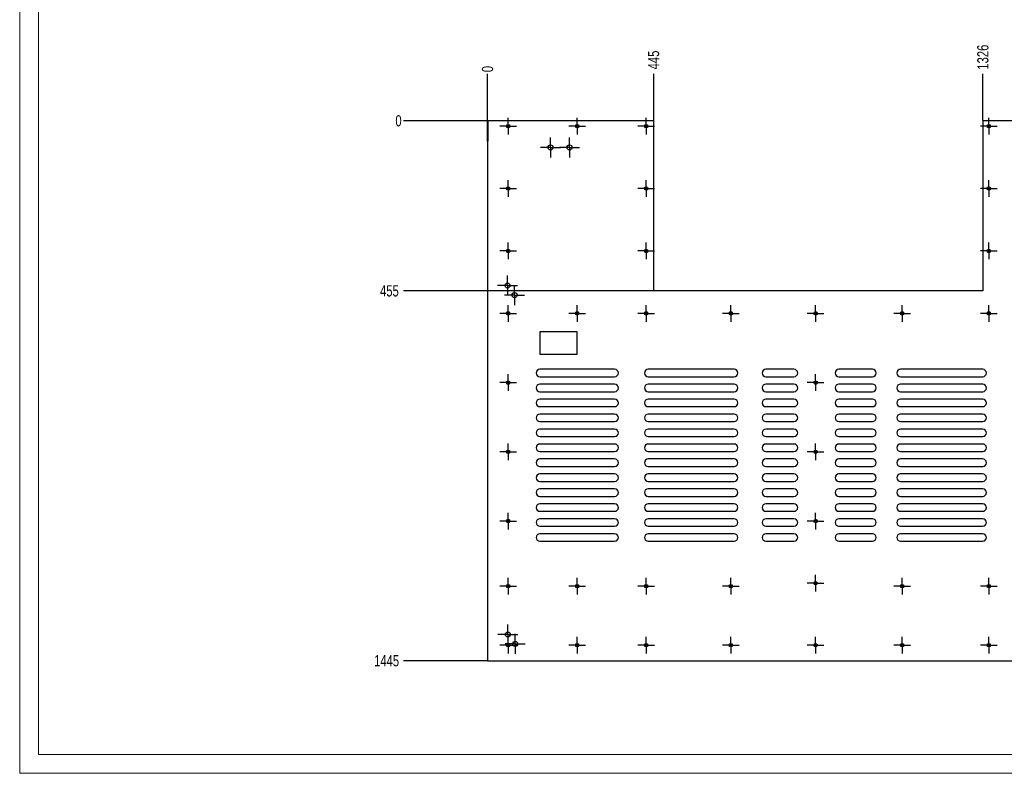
# Model space of a CAD drawing. Header units: millimetres. Extents: x 0 to 841, y 0 to 594.
# Tile 1 of 21: x 0 to 264, y 0 to 202. Entities that reach past the tile are written whole.
import ezdxf

# ---------------------------------------------------------------- set-up
doc = ezdxf.new("R2010")
doc.units = ezdxf.units.MM
doc.header["$PDSIZE"] = -1
doc.linetypes.add('CENTERX2', pattern=[20.32, 12.7, -2.54, 2.54, -2.54])
doc.layers.add('COTES', color=1, linetype='Continuous')
doc.layers.add('TRAIT-MIXTES', color=3, linetype='CENTERX2')
doc.layers.add('TRAIT-FORT', color=4, linetype='Continuous', lineweight=25)
doc.styles.add('SLDTEXTSTYLE0', font='TXT', dxfattribs={"width": 0.75})
doc.dimstyles.new('SLDDIMSTYLE0', dxfattribs={"dimtxt": 3, "dimasz": 0.333333, "dimexe": 0, "dimexo": 0.0625, "dimgap": 0.75, "dimtad": 0, "dimtih": 1, "dimtoh": 1, "dimdec": 0, "dimlfac": 10, "dimrnd": 1e-09, "dimdsep": 46, "dimtxsty": 'SLDTEXTSTYLE0', "dimblk1": 'ORIGIN', "dimblk2": 'ORIGIN', "dimsah": 1, "dimcen": 0.09, "dimadec": 0, "dimazin": 2, "dimtfac": 1, "dimtdec": 0, "dimtofl": 0, "dimtmove": 0, "dimatfit": 3, "dimldrblk": 'ORIGIN', "dimfxl": 1, "dimfrac": 2, "dimtolj": 1, "dimtzin": 12, "dimarcsym": 0})
doc.dimstyles.new('SLDDIMSTYLE1', dxfattribs={"dimtxt": 3, "dimasz": 2, "dimexe": 0, "dimexo": 0.0625, "dimgap": 0.75, "dimtad": 0, "dimtih": 1, "dimtoh": 1, "dimdec": 0, "dimlfac": 10, "dimrnd": 1e-09, "dimzin": 12, "dimdsep": 46, "dimtxsty": 'SLDTEXTSTYLE0', "dimsah": 1, "dimcen": 0.09, "dimadec": 0, "dimazin": 3, "dimtfac": 1, "dimtdec": 0, "dimtofl": 0, "dimtmove": 0, "dimatfit": 3, "dimfxl": 1, "dimfrac": 2, "dimtolj": 1, "dimtzin": 12, "dimarcsym": 0})

# ---------------------------------------------------------------- blocks, each defined once
blk = doc.blocks.new('_D_86')
at = {"layer": 'COTES', "color": 0, "lineweight": -2, "transparency": 16777216}
blk.add_line((125.22, 169.14), (125.22, 187.07), dxfattribs=at)
at = {"layer": 'Defpoints', "color": 0, "transparency": 16777216}
for p in [(125.22, 187.07), (125.22, 169.08), (125.22, 169.08)]:
    blk.add_point(p, dxfattribs=at)
at = {"layer": 'COTES', "color": 0, "transparency": 16777216, "insert": (125.22, 188.38), "char_height": 3, "attachment_point": 5, "rotation": 90, "style": 'SLDTEXTSTYLE0'}
blk.add_mtext('\\A1;0', dxfattribs=at)
blk = doc.blocks.new('_Origin')
at = {"color": 0, "linetype": 'ByBlock', "lineweight": -2}
blk.add_line((0, 0), (-1, 0), dxfattribs=at)
blk.add_circle((0, 0), 0.5, dxfattribs=at)
blk = doc.blocks.new('_D_87')
at = {"layer": 'COTES', "color": 0, "lineweight": -2, "transparency": 16777216}
blk.add_line((169.67, 174.59), (169.67, 187.07), dxfattribs=at)
at = {"layer": 'Defpoints', "color": 0, "transparency": 16777216}
for p in [(169.67, 187.07), (169.67, 174.53), (125.22, 169.08)]:
    blk.add_point(p, dxfattribs=at)
at = {"layer": 'COTES', "color": 0, "transparency": 16777216, "insert": (169.67, 190.82), "char_height": 3, "attachment_point": 5, "rotation": 90, "style": 'SLDTEXTSTYLE0'}
blk.add_mtext('\\A1;445', dxfattribs=at)
blk = doc.blocks.new('_D_88')
at = {"layer": 'COTES', "color": 0, "lineweight": -2, "transparency": 16777216}
blk.add_line((257.77, 174.59), (257.77, 187.07), dxfattribs=at)
at = {"layer": 'Defpoints', "color": 0, "transparency": 16777216}
for p in [(257.77, 187.07), (257.77, 174.53), (125.22, 169.08)]:
    blk.add_point(p, dxfattribs=at)
at = {"layer": 'COTES', "color": 0, "transparency": 16777216, "insert": (257.77, 191.57), "char_height": 3, "attachment_point": 5, "rotation": 90, "style": 'SLDTEXTSTYLE0'}
blk.add_mtext('\\A1;1326', dxfattribs=at)
blk = doc.blocks.new('_D_89')
at = {"layer": 'COTES', "color": 0, "lineweight": -2, "transparency": 16777216}
blk.add_line((310.22, 169.14), (310.22, 187.07), dxfattribs=at)
at = {"layer": 'Defpoints', "color": 0, "transparency": 16777216}
for p in [(310.22, 187.07), (125.22, 169.08), (310.22, 169.08)]:
    blk.add_point(p, dxfattribs=at)
at = {"layer": 'COTES', "color": 0, "transparency": 16777216, "insert": (310.22, 191.38), "char_height": 3, "attachment_point": 5, "rotation": 90, "style": 'SLDTEXTSTYLE0'}
blk.add_mtext('\\A1;1850', dxfattribs=at)
blk = doc.blocks.new('_D_90')
at = {"layer": 'COTES', "color": 0, "lineweight": -2, "transparency": 16777216}
blk.add_line((125.2, 174.53), (102.69, 174.53), dxfattribs=at)
at = {"layer": 'Defpoints', "color": 0, "transparency": 16777216}
for p in [(102.69, 174.53), (125.27, 174.53), (125.27, 174.53)]:
    blk.add_point(p, dxfattribs=at)
at = {"layer": 'COTES', "color": 0, "transparency": 16777216, "insert": (101.38, 174.53), "char_height": 3, "attachment_point": 5, "style": 'SLDTEXTSTYLE0'}
blk.add_mtext('\\A1;0', dxfattribs=at)
blk = doc.blocks.new('_D_91')
at = {"layer": 'COTES', "color": 0, "lineweight": -2, "transparency": 16777216}
blk.add_line((169.6, 129.03), (102.69, 129.03), dxfattribs=at)
at = {"layer": 'Defpoints', "color": 0, "transparency": 16777216}
for p in [(125.27, 174.53), (102.69, 129.03), (169.67, 129.03)]:
    blk.add_point(p, dxfattribs=at)
at = {"layer": 'COTES', "color": 0, "transparency": 16777216, "insert": (98.94, 129.03), "char_height": 3, "attachment_point": 5, "style": 'SLDTEXTSTYLE0'}
blk.add_mtext('\\A1;455', dxfattribs=at)
blk = doc.blocks.new('_D_92')
at = {"layer": 'COTES', "color": 0, "lineweight": -2, "transparency": 16777216}
blk.add_line((125.15, 30.08), (102.69, 30.08), dxfattribs=at)
at = {"layer": 'Defpoints', "color": 0, "transparency": 16777216}
for p in [(125.27, 174.53), (102.69, 30.08), (125.22, 30.08)]:
    blk.add_point(p, dxfattribs=at)
at = {"layer": 'COTES', "color": 0, "transparency": 16777216, "insert": (98.19, 30.08), "char_height": 3, "attachment_point": 5, "style": 'SLDTEXTSTYLE0'}
blk.add_mtext('\\A1;1445', dxfattribs=at)
blk = doc.blocks.new('SW_CENTERMARKSYMBOL_325')
at = {"layer": 'TRAIT-MIXTES', "color": 0}
for p, q in [((0, 2), (0, 2.675)), ((-2, 0), (-2.675, 0)), ((0, 0), (-2, 0)), ((0, 0), (0, 2)), ((0, 0), (0, -2)), ((0, 0), (2, 0)), ((2, 0), (2.675, 0)), ((0, -2), (0, -2.675))]:
    blk.add_line(p, q, dxfattribs=at)
blk = doc.blocks.new('SW_CENTERMARKSYMBOL_326')
at = {"layer": 'TRAIT-MIXTES', "color": 0}
for p, q in [((0, 2), (0, 2.675)), ((-2, 0), (-2.675, 0)), ((0, 0), (-2, 0)), ((0, 0), (0, 2)), ((0, 0), (0, -2)), ((0, 0), (2, 0)), ((2, 0), (2.675, 0)), ((0, -2), (0, -2.675))]:
    blk.add_line(p, q, dxfattribs=at)
blk = doc.blocks.new('SW_CENTERMARKSYMBOL_328')
at = {"layer": 'TRAIT-MIXTES', "color": 0}
for p, q in [((0, 2), (0, 2.675)), ((-2, 0), (-2.675, 0)), ((0, 0), (-2, 0)), ((0, 0), (0, 2)), ((0, 0), (0, -2)), ((0, 0), (2, 0)), ((2, 0), (2.675, 0)), ((0, -2), (0, -2.675))]:
    blk.add_line(p, q, dxfattribs=at)
blk = doc.blocks.new('SW_CENTERMARKSYMBOL_329')
at = {"layer": 'TRAIT-MIXTES', "color": 0}
for p, q in [((0, 2), (0, 2.675)), ((-2, 0), (-2.675, 0)), ((0, 0), (-2, 0)), ((0, 0), (0, 2)), ((0, 0), (0, -2)), ((0, 0), (2, 0)), ((2, 0), (2.675, 0)), ((0, -2), (0, -2.675))]:
    blk.add_line(p, q, dxfattribs=at)
blk = doc.blocks.new('SW_CENTERMARKSYMBOL_337')
at = {"layer": 'TRAIT-MIXTES', "color": 0}
for p, q in [((0, 2), (0, 2.675)), ((-2, 0), (-2.675, 0)), ((0, 0), (-2, 0)), ((0, 0), (0, 2)), ((0, 0), (0, -2)), ((0, 0), (2, 0)), ((2, 0), (2.675, 0)), ((0, -2), (0, -2.675))]:
    blk.add_line(p, q, dxfattribs=at)
blk = doc.blocks.new('SW_CENTERMARKSYMBOL_338')
at = {"layer": 'TRAIT-MIXTES', "color": 0}
for p, q in [((0, 2), (0, 2.675)), ((-2, 0), (-2.675, 0)), ((0, 0), (-2, 0)), ((0, 0), (0, 2)), ((0, 0), (0, -2)), ((0, 0), (2, 0)), ((2, 0), (2.675, 0)), ((0, -2), (0, -2.675))]:
    blk.add_line(p, q, dxfattribs=at)
blk = doc.blocks.new('SW_CENTERMARKSYMBOL_339')
at = {"layer": 'TRAIT-MIXTES', "color": 0}
for p, q in [((-2, 0), (-2.225, 0)), ((0, 0), (-2, 0)), ((0, 2), (0, 2.225)), ((0, 0), (0, 2)), ((0, 0), (0, -2)), ((0, 0), (2, 0)), ((2, 0), (2.225, 0)), ((0, -2), (0, -2.225))]:
    blk.add_line(p, q, dxfattribs=at)
blk = doc.blocks.new('SW_CENTERMARKSYMBOL_340')
at = {"layer": 'TRAIT-MIXTES', "color": 0}
for p, q in [((-2, 0), (-2.225, 0)), ((0, 0), (-2, 0)), ((0, 2), (0, 2.225)), ((0, 0), (0, 2)), ((0, 0), (0, -2)), ((0, 0), (2, 0)), ((2, 0), (2.225, 0)), ((0, -2), (0, -2.225))]:
    blk.add_line(p, q, dxfattribs=at)
blk = doc.blocks.new('SW_CENTERMARKSYMBOL_341')
at = {"layer": 'TRAIT-MIXTES', "color": 0}
for p, q in [((-2, 0), (-2.225, 0)), ((0, 0), (-2, 0)), ((0, 2), (0, 2.225)), ((0, 0), (0, 2)), ((0, 0), (0, -2)), ((0, 0), (2, 0)), ((2, 0), (2.225, 0)), ((0, -2), (0, -2.225))]:
    blk.add_line(p, q, dxfattribs=at)
blk = doc.blocks.new('SW_CENTERMARKSYMBOL_342')
at = {"layer": 'TRAIT-MIXTES', "color": 0}
for p, q in [((-2, 0), (-2.225, 0)), ((0, 0), (-2, 0)), ((0, 2), (0, 2.225)), ((0, 0), (0, 2)), ((0, 0), (0, -2)), ((0, 0), (2, 0)), ((2, 0), (2.225, 0)), ((0, -2), (0, -2.225))]:
    blk.add_line(p, q, dxfattribs=at)
blk = doc.blocks.new('SW_CENTERMARKSYMBOL_343')
at = {"layer": 'TRAIT-MIXTES', "color": 0}
for p, q in [((-2, 0), (-2.225, 0)), ((0, 0), (-2, 0)), ((0, 2), (0, 2.225)), ((0, 0), (0, 2)), ((0, 0), (0, -2)), ((0, 0), (2, 0)), ((2, 0), (2.225, 0)), ((0, -2), (0, -2.225))]:
    blk.add_line(p, q, dxfattribs=at)
blk = doc.blocks.new('SW_CENTERMARKSYMBOL_344')
at = {"layer": 'TRAIT-MIXTES', "color": 0}
for p, q in [((-2, 0), (-2.225, 0)), ((0, 0), (-2, 0)), ((0, 2), (0, 2.225)), ((0, 0), (0, 2)), ((0, 0), (0, -2)), ((0, 0), (2, 0)), ((2, 0), (2.225, 0)), ((0, -2), (0, -2.225))]:
    blk.add_line(p, q, dxfattribs=at)
blk = doc.blocks.new('SW_CENTERMARKSYMBOL_345')
at = {"layer": 'TRAIT-MIXTES', "color": 0}
for p, q in [((-2, 0), (-2.225, 0)), ((0, 0), (-2, 0)), ((0, 2), (0, 2.225)), ((0, 0), (0, 2)), ((0, 0), (0, -2)), ((0, 0), (2, 0)), ((2, 0), (2.225, 0)), ((0, -2), (0, -2.225))]:
    blk.add_line(p, q, dxfattribs=at)
blk = doc.blocks.new('SW_CENTERMARKSYMBOL_346')
at = {"layer": 'TRAIT-MIXTES', "color": 0}
for p, q in [((-2, 0), (-2.225, 0)), ((0, 0), (-2, 0)), ((0, 2), (0, 2.225)), ((0, 0), (0, 2)), ((0, 0), (0, -2)), ((0, 0), (2, 0)), ((2, 0), (2.225, 0)), ((0, -2), (0, -2.225))]:
    blk.add_line(p, q, dxfattribs=at)
blk = doc.blocks.new('SW_CENTERMARKSYMBOL_347')
at = {"layer": 'TRAIT-MIXTES', "color": 0}
for p, q in [((-2, 0), (-2.225, 0)), ((0, 0), (-2, 0)), ((0, 2), (0, 2.225)), ((0, 0), (0, 2)), ((0, 0), (0, -2)), ((0, 0), (2, 0)), ((2, 0), (2.225, 0)), ((0, -2), (0, -2.225))]:
    blk.add_line(p, q, dxfattribs=at)
blk = doc.blocks.new('SW_CENTERMARKSYMBOL_355')
at = {"layer": 'TRAIT-MIXTES', "color": 0}
for p, q in [((-2, 0), (-2.225, 0)), ((0, 0), (-2, 0)), ((0, 2), (0, 2.225)), ((0, 0), (0, 2)), ((0, 0), (0, -2)), ((0, 0), (2, 0)), ((2, 0), (2.225, 0)), ((0, -2), (0, -2.225))]:
    blk.add_line(p, q, dxfattribs=at)
blk = doc.blocks.new('SW_CENTERMARKSYMBOL_356')
at = {"layer": 'TRAIT-MIXTES', "color": 0}
for p, q in [((-2, 0), (-2.225, 0)), ((0, 0), (-2, 0)), ((0, 2), (0, 2.225)), ((0, 0), (0, 2)), ((0, 0), (0, -2)), ((0, 0), (2, 0)), ((2, 0), (2.225, 0)), ((0, -2), (0, -2.225))]:
    blk.add_line(p, q, dxfattribs=at)
blk = doc.blocks.new('SW_CENTERMARKSYMBOL_357')
at = {"layer": 'TRAIT-MIXTES', "color": 0}
for p, q in [((-2, 0), (-2.225, 0)), ((0, 0), (-2, 0)), ((0, 2), (0, 2.225)), ((0, 0), (0, 2)), ((0, 0), (0, -2)), ((0, 0), (2, 0)), ((2, 0), (2.225, 0)), ((0, -2), (0, -2.225))]:
    blk.add_line(p, q, dxfattribs=at)
blk = doc.blocks.new('SW_CENTERMARKSYMBOL_358')
at = {"layer": 'TRAIT-MIXTES', "color": 0}
for p, q in [((-2, 0), (-2.225, 0)), ((0, 0), (-2, 0)), ((0, 2), (0, 2.225)), ((0, 0), (0, 2)), ((0, 0), (0, -2)), ((0, 0), (2, 0)), ((2, 0), (2.225, 0)), ((0, -2), (0, -2.225))]:
    blk.add_line(p, q, dxfattribs=at)
blk = doc.blocks.new('SW_CENTERMARKSYMBOL_359')
at = {"layer": 'TRAIT-MIXTES', "color": 0}
for p, q in [((-2, 0), (-2.225, 0)), ((0, 0), (-2, 0)), ((0, 2), (0, 2.225)), ((0, 0), (0, 2)), ((0, 0), (0, -2)), ((0, 0), (2, 0)), ((2, 0), (2.225, 0)), ((0, -2), (0, -2.225))]:
    blk.add_line(p, q, dxfattribs=at)
blk = doc.blocks.new('SW_CENTERMARKSYMBOL_360')
at = {"layer": 'TRAIT-MIXTES', "color": 0}
for p, q in [((-2, 0), (-2.225, 0)), ((0, 0), (-2, 0)), ((0, 2), (0, 2.225)), ((0, 0), (0, 2)), ((0, 0), (0, -2)), ((0, 0), (2, 0)), ((2, 0), (2.225, 0)), ((0, -2), (0, -2.225))]:
    blk.add_line(p, q, dxfattribs=at)
blk = doc.blocks.new('SW_CENTERMARKSYMBOL_361')
at = {"layer": 'TRAIT-MIXTES', "color": 0}
for p, q in [((-2, 0), (-2.225, 0)), ((0, 0), (-2, 0)), ((0, 2), (0, 2.225)), ((0, 0), (0, 2)), ((0, 0), (0, -2)), ((0, 0), (2, 0)), ((2, 0), (2.225, 0)), ((0, -2), (0, -2.225))]:
    blk.add_line(p, q, dxfattribs=at)
blk = doc.blocks.new('SW_CENTERMARKSYMBOL_362')
at = {"layer": 'TRAIT-MIXTES', "color": 0}
for p, q in [((-2, 0), (-2.225, 0)), ((0, 0), (-2, 0)), ((0, 2), (0, 2.225)), ((0, 0), (0, 2)), ((0, 0), (0, -2)), ((0, 0), (2, 0)), ((2, 0), (2.225, 0)), ((0, -2), (0, -2.225))]:
    blk.add_line(p, q, dxfattribs=at)
blk = doc.blocks.new('SW_CENTERMARKSYMBOL_363')
at = {"layer": 'TRAIT-MIXTES', "color": 0}
for p, q in [((-2, 0), (-2.225, 0)), ((0, 0), (-2, 0)), ((0, 2), (0, 2.225)), ((0, 0), (0, 2)), ((0, 0), (0, -2)), ((0, 0), (2, 0)), ((2, 0), (2.225, 0)), ((0, -2), (0, -2.225))]:
    blk.add_line(p, q, dxfattribs=at)
blk = doc.blocks.new('SW_CENTERMARKSYMBOL_364')
at = {"layer": 'TRAIT-MIXTES', "color": 0}
for p, q in [((-2, 0), (-2.225, 0)), ((0, 0), (-2, 0)), ((0, 2), (0, 2.225)), ((0, 0), (0, 2)), ((0, 0), (0, -2)), ((0, 0), (2, 0)), ((2, 0), (2.225, 0)), ((0, -2), (0, -2.225))]:
    blk.add_line(p, q, dxfattribs=at)
blk = doc.blocks.new('SW_CENTERMARKSYMBOL_365')
at = {"layer": 'TRAIT-MIXTES', "color": 0}
for p, q in [((-2, 0), (-2.225, 0)), ((0, 0), (-2, 0)), ((0, 2), (0, 2.225)), ((0, 0), (0, 2)), ((0, 0), (0, -2)), ((0, 0), (2, 0)), ((2, 0), (2.225, 0)), ((0, -2), (0, -2.225))]:
    blk.add_line(p, q, dxfattribs=at)
blk = doc.blocks.new('SW_CENTERMARKSYMBOL_366')
at = {"layer": 'TRAIT-MIXTES', "color": 0}
for p, q in [((-2, 0), (-2.225, 0)), ((0, 0), (-2, 0)), ((0, 2), (0, 2.225)), ((0, 0), (0, 2)), ((0, 0), (0, -2)), ((0, 0), (2, 0)), ((2, 0), (2.225, 0)), ((0, -2), (0, -2.225))]:
    blk.add_line(p, q, dxfattribs=at)
blk = doc.blocks.new('SW_CENTERMARKSYMBOL_367')
at = {"layer": 'TRAIT-MIXTES', "color": 0}
for p, q in [((-2, 0), (-2.225, 0)), ((0, 0), (-2, 0)), ((0, 2), (0, 2.225)), ((0, 0), (0, 2)), ((0, 0), (0, -2)), ((0, 0), (2, 0)), ((2, 0), (2.225, 0)), ((0, -2), (0, -2.225))]:
    blk.add_line(p, q, dxfattribs=at)
blk = doc.blocks.new('SW_CENTERMARKSYMBOL_368')
at = {"layer": 'TRAIT-MIXTES', "color": 0}
for p, q in [((-2, 0), (-2.225, 0)), ((0, 0), (-2, 0)), ((0, 2), (0, 2.225)), ((0, 0), (0, 2)), ((0, 0), (0, -2)), ((0, 0), (2, 0)), ((2, 0), (2.225, 0)), ((0, -2), (0, -2.225))]:
    blk.add_line(p, q, dxfattribs=at)
blk = doc.blocks.new('SW_CENTERMARKSYMBOL_375')
at = {"layer": 'TRAIT-MIXTES', "color": 0}
for p, q in [((-2, 0), (-2.225, 0)), ((0, 0), (-2, 0)), ((0, 2), (0, 2.225)), ((0, 0), (0, 2)), ((0, 0), (0, -2)), ((0, 0), (2, 0)), ((2, 0), (2.225, 0)), ((0, -2), (0, -2.225))]:
    blk.add_line(p, q, dxfattribs=at)
blk = doc.blocks.new('SW_CENTERMARKSYMBOL_376')
at = {"layer": 'TRAIT-MIXTES', "color": 0}
for p, q in [((-2, 0), (-2.225, 0)), ((0, 0), (-2, 0)), ((0, 2), (0, 2.225)), ((0, 0), (0, 2)), ((0, 0), (0, -2)), ((0, 0), (2, 0)), ((2, 0), (2.225, 0)), ((0, -2), (0, -2.225))]:
    blk.add_line(p, q, dxfattribs=at)
blk = doc.blocks.new('SW_CENTERMARKSYMBOL_377')
at = {"layer": 'TRAIT-MIXTES', "color": 0}
for p, q in [((-2, 0), (-2.225, 0)), ((0, 0), (-2, 0)), ((0, 2), (0, 2.225)), ((0, 0), (0, 2)), ((0, 0), (0, -2)), ((0, 0), (2, 0)), ((2, 0), (2.225, 0)), ((0, -2), (0, -2.225))]:
    blk.add_line(p, q, dxfattribs=at)
blk = doc.blocks.new('SW_CENTERMARKSYMBOL_378')
at = {"layer": 'TRAIT-MIXTES', "color": 0}
for p, q in [((-2, 0), (-2.225, 0)), ((0, 0), (-2, 0)), ((0, 2), (0, 2.225)), ((0, 0), (0, 2)), ((0, 0), (0, -2)), ((0, 0), (2, 0)), ((2, 0), (2.225, 0)), ((0, -2), (0, -2.225))]:
    blk.add_line(p, q, dxfattribs=at)
blk = doc.blocks.new('SW_CENTERMARKSYMBOL_379')
at = {"layer": 'TRAIT-MIXTES', "color": 0}
for p, q in [((-2, 0), (-2.225, 0)), ((0, 0), (-2, 0)), ((0, 2), (0, 2.225)), ((0, 0), (0, 2)), ((0, 0), (0, -2)), ((0, 0), (2, 0)), ((2, 0), (2.225, 0)), ((0, -2), (0, -2.225))]:
    blk.add_line(p, q, dxfattribs=at)
blk = doc.blocks.new('SW_CENTERMARKSYMBOL_380')
at = {"layer": 'TRAIT-MIXTES', "color": 0}
for p, q in [((-2, 0), (-2.225, 0)), ((0, 0), (-2, 0)), ((0, 2), (0, 2.225)), ((0, 0), (0, 2)), ((0, 0), (0, -2)), ((0, 0), (2, 0)), ((2, 0), (2.225, 0)), ((0, -2), (0, -2.225))]:
    blk.add_line(p, q, dxfattribs=at)
blk = doc.blocks.new('SW_CENTERMARKSYMBOL_381')
at = {"layer": 'TRAIT-MIXTES', "color": 0}
for p, q in [((-2, 0), (-2.225, 0)), ((0, 0), (-2, 0)), ((0, 2), (0, 2.225)), ((0, 0), (0, 2)), ((0, 0), (0, -2)), ((0, 0), (2, 0)), ((2, 0), (2.225, 0)), ((0, -2), (0, -2.225))]:
    blk.add_line(p, q, dxfattribs=at)
blk = doc.blocks.new('SW_CENTERMARKSYMBOL_382')
at = {"layer": 'TRAIT-MIXTES', "color": 0}
for p, q in [((-2, 0), (-2.225, 0)), ((0, 0), (-2, 0)), ((0, 2), (0, 2.225)), ((0, 0), (0, 2)), ((0, 0), (0, -2)), ((0, 0), (2, 0)), ((2, 0), (2.225, 0)), ((0, -2), (0, -2.225))]:
    blk.add_line(p, q, dxfattribs=at)
blk = doc.blocks.new('SW_CENTERMARKSYMBOL_383')
at = {"layer": 'TRAIT-MIXTES', "color": 0}
for p, q in [((-2, 0), (-2.225, 0)), ((0, 0), (-2, 0)), ((0, 2), (0, 2.225)), ((0, 0), (0, 2)), ((0, 0), (0, -2)), ((0, 0), (2, 0)), ((2, 0), (2.225, 0)), ((0, -2), (0, -2.225))]:
    blk.add_line(p, q, dxfattribs=at)
blk = doc.blocks.new('SW_CENTERMARKSYMBOL_384')
at = {"layer": 'TRAIT-MIXTES', "color": 0}
for p, q in [((-2, 0), (-2.225, 0)), ((0, 0), (-2, 0)), ((0, 2), (0, 2.225)), ((0, 0), (0, 2)), ((0, 0), (0, -2)), ((0, 0), (2, 0)), ((2, 0), (2.225, 0)), ((0, -2), (0, -2.225))]:
    blk.add_line(p, q, dxfattribs=at)
blk = doc.blocks.new('SW_CENTERMARKSYMBOL_385')
at = {"layer": 'TRAIT-MIXTES', "color": 0}
for p, q in [((-2, 0), (-2.225, 0)), ((0, 0), (-2, 0)), ((0, 2), (0, 2.225)), ((0, 0), (0, 2)), ((0, 0), (0, -2)), ((0, 0), (2, 0)), ((2, 0), (2.225, 0)), ((0, -2), (0, -2.225))]:
    blk.add_line(p, q, dxfattribs=at)
blk = doc.blocks.new('SW_CENTERMARKSYMBOL_386')
at = {"layer": 'TRAIT-MIXTES', "color": 0}
for p, q in [((-2, 0), (-2.225, 0)), ((0, 0), (-2, 0)), ((0, 2), (0, 2.225)), ((0, 0), (0, 2)), ((0, 0), (0, -2)), ((0, 0), (2, 0)), ((2, 0), (2.225, 0)), ((0, -2), (0, -2.225))]:
    blk.add_line(p, q, dxfattribs=at)
blk = doc.blocks.new('SW_CENTERMARKSYMBOL_387')
at = {"layer": 'TRAIT-MIXTES', "color": 0}
for p, q in [((-2, 0), (-2.225, 0)), ((0, 0), (-2, 0)), ((0, 2), (0, 2.225)), ((0, 0), (0, 2)), ((0, 0), (0, -2)), ((0, 0), (2, 0)), ((2, 0), (2.225, 0)), ((0, -2), (0, -2.225))]:
    blk.add_line(p, q, dxfattribs=at)
blk = doc.blocks.new('SW_CENTERMARKSYMBOL_388')
at = {"layer": 'TRAIT-MIXTES', "color": 0}
for p, q in [((-2, 0), (-2.225, 0)), ((0, 0), (-2, 0)), ((0, 2), (0, 2.225)), ((0, 0), (0, 2)), ((0, 0), (0, -2)), ((0, 0), (2, 0)), ((2, 0), (2.225, 0)), ((0, -2), (0, -2.225))]:
    blk.add_line(p, q, dxfattribs=at)

msp = doc.modelspace()

# ---------------------------------------------------------------- linework, layer by layer
at = {"lineweight": 18}
for p, q in [((0, 594), (0, 0)), ((5, 589), (5, 5)), ((836, 5), (5, 5)), ((841, 0), (0, 0))]:
    msp.add_line(p, q, dxfattribs=at)
at = {"layer": 'TRAIT-FORT', "lineweight": 25}
for p, q in [((125.26669, 174.53125), (125.26669, 169.08125)), ((169.66669, 174.53125), (125.26669, 174.53125)), ((169.66669, 129.03125), (169.66669, 174.53125)), ((257.76669, 174.53125), (257.76669, 129.03125)), ((310.16669, 174.53125), (257.76669, 174.53125)), ((125.21669, 169.08125), (125.21669, 30.08125)), ((125.26669, 169.08125), (125.21669, 169.08125)), ((257.76669, 129.03125), (169.66669, 129.03125)), ((149.21669, 118.08125), (139.21669, 118.08125)), ((139.21669, 118.08125), (139.21669, 112.08125)), ((149.21669, 112.08125), (149.21669, 118.08125)), ((139.21669, 112.08125), (149.21669, 112.08125)), ((159.21669, 108.08125), (139.21669, 108.08125)), ((191.21669, 108.08125), (168.21669, 108.08125)), ((207.21669, 108.08125), (199.71669, 108.08125)), ((228.21669, 108.08125), (219.21669, 108.08125)), ((257.71669, 108.08125), (235.71669, 108.08125)), ((139.21669, 106.08125), (159.21669, 106.08125)), ((168.21669, 106.08125), (191.21669, 106.08125)), ((199.71669, 106.08125), (207.21669, 106.08125)), ((219.21669, 106.08125), (228.21669, 106.08125)), ((235.71669, 106.08125), (257.71669, 106.08125)), ((159.21669, 104.08125), (139.21669, 104.08125)), ((191.21669, 104.08125), (168.21669, 104.08125)), ((207.21669, 104.08125), (199.71669, 104.08125)), ((228.21669, 104.08125), (219.21669, 104.08125)), ((257.71669, 104.08125), (235.71669, 104.08125)), ((139.21669, 102.08125), (159.21669, 102.08125)), ((168.21669, 102.08125), (191.21669, 102.08125)), ((199.71669, 102.08125), (207.21669, 102.08125)), ((219.21669, 102.08125), (228.21669, 102.08125)), ((235.71669, 102.08125), (257.71669, 102.08125)), ((159.21669, 100.08125), (139.21669, 100.08125)), ((139.21669, 98.08125), (159.21669, 98.08125)), ((191.21669, 100.08125), (168.21669, 100.08125)), ((168.21669, 98.08125), (191.21669, 98.08125)), ((207.21669, 100.08125), (199.71669, 100.08125)), ((199.71669, 98.08125), (207.21669, 98.08125)), ((228.21669, 100.08125), (219.21669, 100.08125)), ((219.21669, 98.08125), (228.21669, 98.08125)), ((257.71669, 100.08125), (235.71669, 100.08125)), ((235.71669, 98.08125), (257.71669, 98.08125)), ((159.21669, 96.08125), (139.21669, 96.08125)), ((191.21669, 96.08125), (168.21669, 96.08125)), ((207.21669, 96.08125), (199.71669, 96.08125)), ((228.21669, 96.08125), (219.21669, 96.08125)), ((257.71669, 96.08125), (235.71669, 96.08125)), ((139.21669, 94.08125), (159.21669, 94.08125)), ((168.21669, 94.08125), (191.21669, 94.08125)), ((199.71669, 94.08125), (207.21669, 94.08125)), ((219.21669, 94.08125), (228.21669, 94.08125)), ((235.71669, 94.08125), (257.71669, 94.08125)), ((159.21669, 92.08125), (139.21669, 92.08125)), ((139.21669, 90.08125), (159.21669, 90.08125)), ((191.21669, 92.08125), (168.21669, 92.08125)), ((168.21669, 90.08125), (191.21669, 90.08125)), ((207.21669, 92.08125), (199.71669, 92.08125)), ((199.71669, 90.08125), (207.21669, 90.08125)), ((228.21669, 92.08125), (219.21669, 92.08125)), ((219.21669, 90.08125), (228.21669, 90.08125)), ((257.71669, 92.08125), (235.71669, 92.08125)), ((235.71669, 90.08125), (257.71669, 90.08125)), ((159.21669, 88.08125), (139.21669, 88.08125)), ((191.21669, 88.08125), (168.21669, 88.08125)), ((207.21669, 88.08125), (199.71669, 88.08125)), ((228.21669, 88.08125), (219.21669, 88.08125)), ((257.71669, 88.08125), (235.71669, 88.08125)), ((139.21669, 86.08125), (159.21669, 86.08125)), ((168.21669, 86.08125), (191.21669, 86.08125)), ((199.71669, 86.08125), (207.21669, 86.08125)), ((219.21669, 86.08125), (228.21669, 86.08125)), ((235.71669, 86.08125), (257.71669, 86.08125)), ((159.21669, 84.08125), (139.21669, 84.08125)), ((139.21669, 82.08125), (159.21669, 82.08125)), ((191.21669, 84.08125), (168.21669, 84.08125)), ((168.21669, 82.08125), (191.21669, 82.08125)), ((207.21669, 84.08125), (199.71669, 84.08125)), ((199.71669, 82.08125), (207.21669, 82.08125)), ((228.21669, 84.08125), (219.21669, 84.08125)), ((219.21669, 82.08125), (228.21669, 82.08125)), ((257.71669, 84.08125), (235.71669, 84.08125)), ((235.71669, 82.08125), (257.71669, 82.08125)), ((159.21669, 80.08125), (139.21669, 80.08125)), ((191.21669, 80.08125), (168.21669, 80.08125)), ((207.21669, 80.08125), (199.71669, 80.08125)), ((228.21669, 80.08125), (219.21669, 80.08125)), ((257.71669, 80.08125), (235.71669, 80.08125)), ((139.21669, 78.08125), (159.21669, 78.08125)), ((168.21669, 78.08125), (191.21669, 78.08125)), ((199.71669, 78.08125), (207.21669, 78.08125)), ((219.21669, 78.08125), (228.21669, 78.08125)), ((235.71669, 78.08125), (257.71669, 78.08125)), ((159.21669, 76.08125), (139.21669, 76.08125)), ((139.21669, 74.08125), (159.21669, 74.08125)), ((191.21669, 76.08125), (168.21669, 76.08125)), ((168.21669, 74.08125), (191.21669, 74.08125)), ((207.21669, 76.08125), (199.71669, 76.08125)), ((199.71669, 74.08125), (207.21669, 74.08125)), ((228.21669, 76.08125), (219.21669, 76.08125)), ((219.21669, 74.08125), (228.21669, 74.08125)), ((257.71669, 76.08125), (235.71669, 76.08125)), ((235.71669, 74.08125), (257.71669, 74.08125)), ((159.21669, 72.08125), (139.21669, 72.08125)), ((191.21669, 72.08125), (168.21669, 72.08125)), ((207.21669, 72.08125), (199.71669, 72.08125)), ((228.21669, 72.08125), (219.21669, 72.08125)), ((257.71669, 72.08125), (235.71669, 72.08125)), ((139.21669, 70.08125), (159.21669, 70.08125)), ((168.21669, 70.08125), (191.21669, 70.08125)), ((199.71669, 70.08125), (207.21669, 70.08125)), ((219.21669, 70.08125), (228.21669, 70.08125)), ((235.71669, 70.08125), (257.71669, 70.08125)), ((159.21669, 68.08125), (139.21669, 68.08125)), ((139.21669, 66.08125), (159.21669, 66.08125)), ((191.21669, 68.08125), (168.21669, 68.08125)), ((168.21669, 66.08125), (191.21669, 66.08125)), ((207.21669, 68.08125), (199.71669, 68.08125)), ((199.71669, 66.08125), (207.21669, 66.08125)), ((228.21669, 68.08125), (219.21669, 68.08125)), ((219.21669, 66.08125), (228.21669, 66.08125)), ((257.71669, 68.08125), (235.71669, 68.08125)), ((235.71669, 66.08125), (257.71669, 66.08125)), ((159.21669, 64.08125), (139.21669, 64.08125)), ((191.21669, 64.08125), (168.21669, 64.08125)), ((207.21669, 64.08125), (199.71669, 64.08125)), ((228.21669, 64.08125), (219.21669, 64.08125)), ((257.71669, 64.08125), (235.71669, 64.08125)), ((139.21669, 62.08125), (159.21669, 62.08125)), ((168.21669, 62.08125), (191.21669, 62.08125)), ((199.71669, 62.08125), (207.21669, 62.08125)), ((219.21669, 62.08125), (228.21669, 62.08125)), ((235.71669, 62.08125), (257.71669, 62.08125)), ((125.21669, 30.08125), (310.21669, 30.08125))]:
    msp.add_line(p, q, dxfattribs=at)
for centre, radius in [((130.71669, 173.13125), 0.47), ((130.71669, 173.13125), 0.225), ((149.19169, 173.13125), 0.47), ((149.19169, 173.13125), 0.225), ((167.66669, 173.13125), 0.47), ((167.66669, 173.13125), 0.225), ((259.36669, 173.13125), 0.47), ((259.36669, 173.13125), 0.225), ((142.09487, 167.4429), 0.675), ((147.17487, 167.4429), 0.675), ((130.71669, 156.43125), 0.47), ((130.71669, 156.43125), 0.225), ((167.66669, 156.43125), 0.47), ((167.66669, 156.43125), 0.225), ((259.36669, 156.43125), 0.47), ((259.36669, 156.43125), 0.225), ((130.71669, 139.73125), 0.47), ((130.71669, 139.73125), 0.225), ((167.66669, 139.73125), 0.47), ((167.66669, 139.73125), 0.225), ((259.36669, 139.73125), 0.47), ((259.36669, 139.73125), 0.225), ((130.53799, 130.48125), 0.675), ((132.44299, 127.94125), 0.675), ((130.71669, 123.03125), 0.47), ((130.71669, 123.03125), 0.225), ((149.19169, 123.03125), 0.47), ((149.19169, 123.03125), 0.225), ((167.66669, 123.03125), 0.47), ((167.66669, 123.03125), 0.225), ((190.33198, 123.03125), 0.47), ((190.33198, 123.03125), 0.225), ((212.99726, 123.03125), 0.47), ((212.99726, 123.03125), 0.225), ((236.18198, 123.03125), 0.47), ((236.18198, 123.03125), 0.225), ((259.36669, 123.03125), 0.47), ((259.36669, 123.03125), 0.225), ((130.71669, 104.51419), 0.47), ((130.71669, 104.51419), 0.225), ((212.99726, 104.51419), 0.47), ((212.99726, 104.51419), 0.225), ((130.71669, 85.99713), 0.47), ((130.71669, 85.99713), 0.225), ((212.99726, 85.99713), 0.47), ((212.99726, 85.99713), 0.225), ((130.71669, 67.48008), 0.47), ((130.71669, 67.48008), 0.225), ((212.99726, 67.48008), 0.47), ((212.99726, 67.48008), 0.225), ((130.71669, 50.06931), 0.47), ((130.71669, 50.06931), 0.225), ((149.19169, 50.06931), 0.47), ((149.19169, 50.06931), 0.225), ((167.66669, 50.06931), 0.47), ((167.66669, 50.06931), 0.225), ((190.33198, 50.06931), 0.47), ((190.33198, 50.06931), 0.225), ((212.99726, 50.88066), 0.47), ((212.99726, 50.88066), 0.225), ((236.18198, 50.06931), 0.47), ((236.18198, 50.06931), 0.225), ((259.36669, 50.06931), 0.47), ((259.36669, 50.06931), 0.225), ((130.66499, 37.13625), 0.675), ((130.71669, 34.28125), 0.47), ((130.71669, 34.28125), 0.225), ((132.56999, 34.59625), 0.675), ((149.19169, 34.28125), 0.47), ((149.19169, 34.28125), 0.225), ((167.66669, 34.28125), 0.47), ((167.66669, 34.28125), 0.225), ((190.33198, 34.28125), 0.47), ((190.33198, 34.28125), 0.225), ((212.99726, 34.28125), 0.47), ((212.99726, 34.28125), 0.225), ((236.18198, 34.28125), 0.47), ((236.18198, 34.28125), 0.225), ((259.36669, 34.28125), 0.47), ((259.36669, 34.28125), 0.225)]:
    msp.add_circle(centre, radius, dxfattribs=at)
for centre, start, end in [((139.21669, 107.08125), 90, 270), ((159.21669, 107.08125), 270, 90), ((168.21669, 107.08125), 90, 270), ((191.21669, 107.08125), 270, 90), ((199.71669, 107.08125), 90, 270), ((207.21669, 107.08125), 270, 90), ((219.21669, 107.08125), 90, 270), ((228.21669, 107.08125), 270, 90), ((235.71669, 107.08125), 90, 270), ((257.71669, 107.08125), 270, 90), ((139.21669, 103.08125), 90, 270), ((159.21669, 103.08125), 270, 90), ((168.21669, 103.08125), 90, 270), ((191.21669, 103.08125), 270, 90), ((199.71669, 103.08125), 90, 270), ((207.21669, 103.08125), 270, 90), ((219.21669, 103.08125), 90, 270), ((228.21669, 103.08125), 270, 90), ((235.71669, 103.08125), 90, 270), ((257.71669, 103.08125), 270, 90), ((139.21669, 99.08125), 90, 270), ((159.21669, 99.08125), 270, 90), ((168.21669, 99.08125), 90, 270), ((191.21669, 99.08125), 270, 90), ((199.71669, 99.08125), 90, 270), ((207.21669, 99.08125), 270, 90), ((219.21669, 99.08125), 90, 270), ((228.21669, 99.08125), 270, 90), ((235.71669, 99.08125), 90, 270), ((257.71669, 99.08125), 270, 90), ((139.21669, 95.08125), 90, 270), ((159.21669, 95.08125), 270, 90), ((168.21669, 95.08125), 90, 270), ((191.21669, 95.08125), 270, 90), ((199.71669, 95.08125), 90, 270), ((207.21669, 95.08125), 270, 90), ((219.21669, 95.08125), 90, 270), ((228.21669, 95.08125), 270, 90), ((235.71669, 95.08125), 90, 270), ((257.71669, 95.08125), 270, 90), ((139.21669, 91.08125), 90, 270), ((159.21669, 91.08125), 270, 90), ((168.21669, 91.08125), 90, 270), ((191.21669, 91.08125), 270, 90), ((199.71669, 91.08125), 90, 270), ((207.21669, 91.08125), 270, 90), ((219.21669, 91.08125), 90, 270), ((228.21669, 91.08125), 270, 90), ((235.71669, 91.08125), 90, 270), ((257.71669, 91.08125), 270, 90), ((139.21669, 87.08125), 90, 270), ((159.21669, 87.08125), 270, 90), ((168.21669, 87.08125), 90, 270), ((191.21669, 87.08125), 270, 90), ((199.71669, 87.08125), 90, 270), ((207.21669, 87.08125), 270, 90), ((219.21669, 87.08125), 90, 270), ((228.21669, 87.08125), 270, 90), ((235.71669, 87.08125), 90, 270), ((257.71669, 87.08125), 270, 90), ((139.21669, 83.08125), 90, 270), ((159.21669, 83.08125), 270, 90), ((168.21669, 83.08125), 90, 270), ((191.21669, 83.08125), 270, 90), ((199.71669, 83.08125), 90, 270), ((207.21669, 83.08125), 270, 90), ((219.21669, 83.08125), 90, 270), ((228.21669, 83.08125), 270, 90), ((235.71669, 83.08125), 90, 270), ((257.71669, 83.08125), 270, 90), ((139.21669, 79.08125), 90, 270), ((159.21669, 79.08125), 270, 90), ((168.21669, 79.08125), 90, 270), ((191.21669, 79.08125), 270, 90), ((199.71669, 79.08125), 90, 270), ((207.21669, 79.08125), 270, 90), ((219.21669, 79.08125), 90, 270), ((228.21669, 79.08125), 270, 90), ((235.71669, 79.08125), 90, 270), ((257.71669, 79.08125), 270, 90), ((139.21669, 75.08125), 90, 270), ((159.21669, 75.08125), 270, 90), ((168.21669, 75.08125), 90, 270), ((191.21669, 75.08125), 270, 90), ((199.71669, 75.08125), 90, 270), ((207.21669, 75.08125), 270, 90), ((219.21669, 75.08125), 90, 270), ((228.21669, 75.08125), 270, 90), ((235.71669, 75.08125), 90, 270), ((257.71669, 75.08125), 270, 90), ((139.21669, 71.08125), 90, 270), ((159.21669, 71.08125), 270, 90), ((168.21669, 71.08125), 90, 270), ((191.21669, 71.08125), 270, 90), ((199.71669, 71.08125), 90, 270), ((207.21669, 71.08125), 270, 90), ((219.21669, 71.08125), 90, 270), ((228.21669, 71.08125), 270, 90), ((235.71669, 71.08125), 90, 270), ((257.71669, 71.08125), 270, 90), ((139.21669, 67.08125), 90, 270), ((159.21669, 67.08125), 270, 90), ((168.21669, 67.08125), 90, 270), ((191.21669, 67.08125), 270, 90), ((199.71669, 67.08125), 90, 270), ((207.21669, 67.08125), 270, 90), ((219.21669, 67.08125), 90, 270), ((228.21669, 67.08125), 270, 90), ((235.71669, 67.08125), 90, 270), ((257.71669, 67.08125), 270, 90), ((139.21669, 63.08125), 90, 270), ((159.21669, 63.08125), 270, 90), ((168.21669, 63.08125), 90, 270), ((191.21669, 63.08125), 270, 90), ((199.71669, 63.08125), 90, 270), ((207.21669, 63.08125), 270, 90), ((219.21669, 63.08125), 90, 270), ((228.21669, 63.08125), 270, 90), ((235.71669, 63.08125), 90, 270), ((257.71669, 63.08125), 270, 90)]:
    msp.add_arc(centre, 1, start, end, dxfattribs=at)

# ---------------------------------------------------------------- block references
at = {"layer": 'TRAIT-MIXTES'}
for name, p in [('SW_CENTERMARKSYMBOL_388', (130.71669, 173.13125)), ('SW_CENTERMARKSYMBOL_387', (149.19169, 173.13125)), ('SW_CENTERMARKSYMBOL_386', (167.66669, 173.13125)), ('SW_CENTERMARKSYMBOL_368', (259.36669, 173.13125)), ('SW_CENTERMARKSYMBOL_338', (142.09487, 167.4429)), ('SW_CENTERMARKSYMBOL_337', (147.17487, 167.4429)), ('SW_CENTERMARKSYMBOL_379', (130.71669, 156.43125)), ('SW_CENTERMARKSYMBOL_385', (167.66669, 156.43125)), ('SW_CENTERMARKSYMBOL_367', (259.36669, 156.43125)), ('SW_CENTERMARKSYMBOL_380', (130.71669, 139.73125)), ('SW_CENTERMARKSYMBOL_384', (167.66669, 139.73125)), ('SW_CENTERMARKSYMBOL_366', (259.36669, 139.73125)), ('SW_CENTERMARKSYMBOL_326', (130.53799, 130.48125)), ('SW_CENTERMARKSYMBOL_325', (132.44299, 127.94125)), ('SW_CENTERMARKSYMBOL_381', (130.71669, 123.03125)), ('SW_CENTERMARKSYMBOL_382', (149.19169, 123.03125)), ('SW_CENTERMARKSYMBOL_383', (167.66669, 123.03125)), ('SW_CENTERMARKSYMBOL_378', (190.33198, 123.03125)), ('SW_CENTERMARKSYMBOL_377', (212.99726, 123.03125)), ('SW_CENTERMARKSYMBOL_376', (236.18198, 123.03125)), ('SW_CENTERMARKSYMBOL_375', (259.36669, 123.03125)), ('SW_CENTERMARKSYMBOL_365', (130.71669, 104.51419)), ('SW_CENTERMARKSYMBOL_339', (212.99726, 104.51419)), ('SW_CENTERMARKSYMBOL_364', (130.71669, 85.99713)), ('SW_CENTERMARKSYMBOL_340', (212.99726, 85.99713)), ('SW_CENTERMARKSYMBOL_363', (130.71669, 67.48008)), ('SW_CENTERMARKSYMBOL_341', (212.99726, 67.48008)), ('SW_CENTERMARKSYMBOL_345', (212.99726, 50.88066)), ('SW_CENTERMARKSYMBOL_362', (130.71669, 50.06931)), ('SW_CENTERMARKSYMBOL_342', (149.19169, 50.06931)), ('SW_CENTERMARKSYMBOL_343', (167.66669, 50.06931)), ('SW_CENTERMARKSYMBOL_344', (190.33198, 50.06931)), ('SW_CENTERMARKSYMBOL_346', (236.18198, 50.06931)), ('SW_CENTERMARKSYMBOL_347', (259.36669, 50.06931)), ('SW_CENTERMARKSYMBOL_329', (130.66499, 37.13625)), ('SW_CENTERMARKSYMBOL_328', (132.56999, 34.59625)), ('SW_CENTERMARKSYMBOL_361', (130.71669, 34.28125)), ('SW_CENTERMARKSYMBOL_360', (149.19169, 34.28125)), ('SW_CENTERMARKSYMBOL_359', (167.66669, 34.28125)), ('SW_CENTERMARKSYMBOL_358', (190.33198, 34.28125)), ('SW_CENTERMARKSYMBOL_357', (212.99726, 34.28125)), ('SW_CENTERMARKSYMBOL_356', (236.18198, 34.28125)), ('SW_CENTERMARKSYMBOL_355', (259.36669, 34.28125))]:
    msp.add_blockref(name, p, dxfattribs=at)

# ---------------------------------------------------------------- dimensions: what is measured, and where the dimension line sits
at = {"layer": 'COTES'}
for feature_location, offset, dtype, origin, dimstyle, picture, middle in [((257.7666940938, 174.5312477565), (0, 12.5362995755), 1, (125.2166940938, 169.0812477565), 'SLDDIMSTYLE1', '_D_88', (257.7666940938, 191.567547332)), ((310.21669, 169.08125), (0, 17.9863), 1, (125.21669, 169.08125), 'SLDDIMSTYLE1', '_D_89', (310.21669, 191.38005)), ((169.6666940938, 174.5312477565), (0, 12.5362995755), 1, (125.2166940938, 169.0812477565), 'SLDDIMSTYLE1', '_D_87', (169.6666940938, 190.817547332)), ((125.2166940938, 169.0812477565), (0, 17.9862995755), 1, (125.2166940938, 169.0812477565), 'SLDDIMSTYLE0', '_D_86', (125.2166940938, 188.380047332)), ((125.2166940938, 30.0812477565), (-22.5235830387, 0), 0, (125.2666940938, 174.5312477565), 'SLDDIMSTYLE1', '_D_92', (98.1931110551, 30.0812477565)), ((169.66669, 129.03125), (-66.97358, 0), 0, (125.26669, 174.53125), 'SLDDIMSTYLE1', '_D_91', (98.94311, 129.03125)), ((125.2666940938, 174.5312477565), (-22.5735830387, 0), 0, (125.2666940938, 174.5312477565), 'SLDDIMSTYLE0', '_D_90', (101.3806110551, 174.5312477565))]:
    dim = msp.add_ordinate_dim(feature_location=feature_location, offset=offset, dtype=dtype, origin=origin, dimstyle=dimstyle, dxfattribs=at)
    dim.commit()
    dim.dimension.update_dxf_attribs({"geometry": picture, "text_midpoint": middle})

doc.saveas('drawing.dxf')
